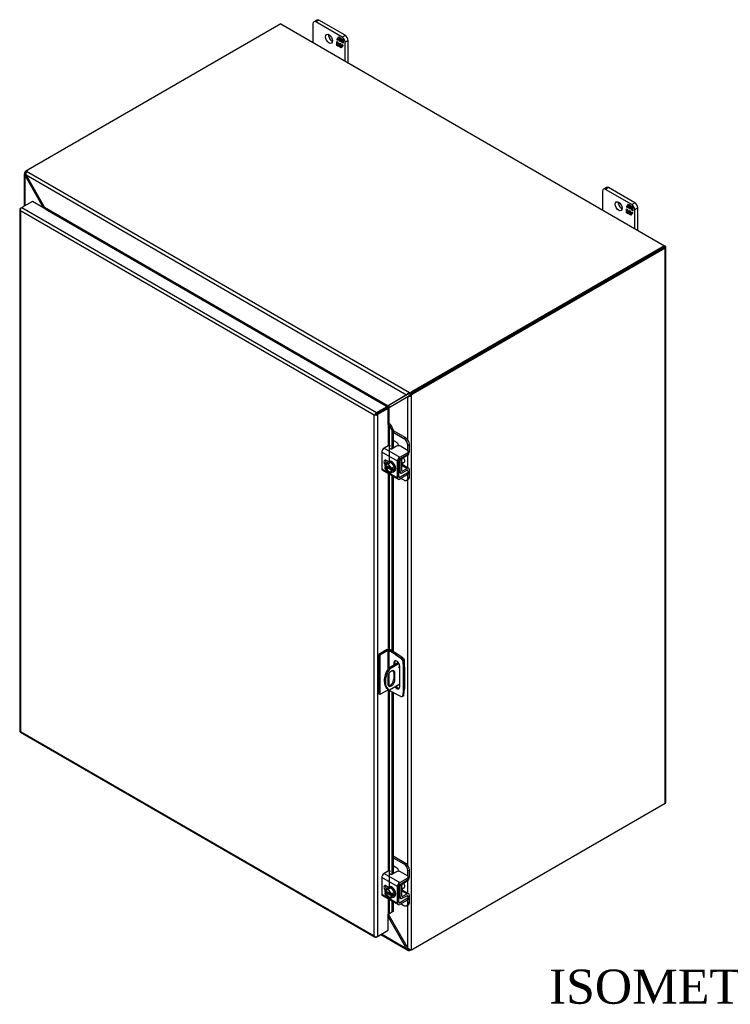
# Model space of a CAD drawing. Header units: inches. Extents: x 6 to 237, y 0 to 158.
# Tile 7 of 8: x 174 to 205, y 113 to 156. Entities that reach past the tile are written whole.
import ezdxf
from ezdxf.enums import TextEntityAlignment as Align

# ---------------------------------------------------------------- set-up
doc = ezdxf.new("R2010")
doc.units = ezdxf.units.IN
doc.header["$MEASUREMENT"] = 0
for name, color, linetype in [('COM40153-1', 7, 'CONTINUOUS'), ('COM40153-2', 7, 'CONTINUOUS'), ('COM42667', 7, 'CONTINUOUS'), ('COM42780', 7, 'CONTINUOUS'), ('COM48464', 7, 'CONTINUOUS'), ('COM48510', 7, 'CONTINUOUS'), ('COM71780-17', 7, 'CONTINUOUS'), ('DEFAULT', 7, 'CONTINUOUS'), ('FET07710', 7, 'CONTINUOUS'), ('SCC19011', 7, 'CONTINUOUS'), ('WAF25035', 7, 'CONTINUOUS')]:
    doc.layers.add(name, color=color, linetype=linetype)
doc.styles.add('SEACAD_TIMES_NEW_ROMAN', font='times.ttf')

msp = doc.modelspace()

# ---------------------------------------------------------------- linework, layer by layer
at = {"layer": 'COM40153-1', "color": 7}
for p, q in [((190.697, 128.217), (190.251, 127.959)), ((190.724, 128.174), (190.302, 127.93)), ((190.914, 128.39), (190.93, 128.381)), ((190.961, 128.031), (190.961, 128.337)), ((190.233, 127.579), (190.233, 127.283)), ((190.251, 127.959), (190.302, 127.93)), ((190.491, 127.787), (190.542, 127.758)), ((190.491, 127.787), (190.491, 127.491)), ((190.542, 127.461), (190.542, 127.758)), ((190.756, 127.274), (190.302, 127.012)), ((190.491, 127.491), (190.542, 127.461)), ((190.227, 127.053), (190.278, 127.024))]:
    msp.add_line(p, q, dxfattribs=at)
for centre, major_axis, start_param, end_param in [((190.763, 128.044), (-0.0312, -0.0541), 4.139289, 6.283185), ((190.712, 128.073), (0.0313, 0.0541), 4.093609, 5.210881), ((190.763, 128.044), (-0.0312, -0.0541), 0, 0.63978), ((190.853, 128.337), (-0.108, 0), 2.529725, 3.926991), ((190.602, 127.703), (0.375, 0.65), 1.508132, 3.141593), ((190.653, 127.673), (0.375, 0.65), 1.508132, 3.204257), ((190.387, 127.668), (-0.109, -0.189), 2.356194, 5.497787), ((190.337, 127.698), (-0.109, -0.189), 2.356194, 2.906426), ((190.387, 127.372), (0.109, 0.189), 2.356194, 5.497787), ((190.337, 127.401), (0.109, 0.189), 3.37676, 5.497787)]:
    msp.add_ellipse(centre, major_axis=major_axis, ratio=0.57735, start_param=start_param, end_param=end_param, dxfattribs=at)
at = {"layer": 'COM40153-2', "color": 7}
for p, q in [((190.178, 128.777), (189.831, 128.577)), ((189.831, 128.577), (189.831, 126.842)), ((189.881, 128.547), (189.831, 128.577)), ((190.229, 128.748), (189.881, 128.547)), ((189.881, 128.547), (189.881, 126.812)), ((190.229, 128.748), (190.229, 127.924)), ((190.28, 128.748), (190.28, 127.976)), ((190.574, 128.579), (190.28, 128.748)), ((190.625, 128.608), (190.331, 128.777)), ((190.574, 128.579), (190.625, 128.608)), ((190.574, 128.579), (190.81, 128.418)), ((190.861, 128.448), (190.625, 128.608)), ((190.81, 128.418), (190.861, 128.448)), ((190.491, 128.208), (190.542, 128.237)), ((190.491, 128.208), (190.491, 128.098)), ((190.542, 128.128), (190.542, 128.237)), ((190.756, 127.156), (190.756, 128.055)), ((190.941, 128.309), (190.89, 128.279)), ((190.89, 128.279), (190.911, 127.994)), ((190.911, 127.994), (190.962, 128.024)), ((190.911, 127.994), (190.911, 127.038)), ((190.962, 128.024), (190.941, 128.309)), ((190.962, 128.024), (190.962, 127.068)), ((190.28, 127.735), (190.28, 127.203)), ((189.881, 126.812), (189.831, 126.842)), ((190.229, 127.013), (189.881, 126.812)), ((190.229, 127.052), (190.229, 127.013)), ((190.28, 127.022), (190.28, 127.013)), ((190.574, 126.844), (190.28, 127.013)), ((190.81, 126.731), (190.574, 126.844)), ((190.865, 126.729), (190.916, 126.758)), ((190.911, 127.038), (190.89, 126.777)), ((190.89, 126.777), (190.941, 126.807)), ((190.911, 127.038), (190.962, 127.068)), ((190.941, 126.807), (190.962, 127.068))]:
    msp.add_line(p, q, dxfattribs=at)
for centre, major_axis, start_param, end_param in [((190.255, 128.733), (-0.108, 0), 3.926991, 5.497787), ((190.255, 128.733), (-0.036, 0), 3.926991, 5.497787), ((190.802, 128.321), (0.063, -0.108), 0.872665, 2.268928), ((190.853, 128.351), (-0.063, 0.108), 4.014257, 5.410521), ((190.624, 128.131), (0.094, -0.162), 0.785398, 3.926991), ((190.675, 128.161), (0.094, -0.162), 3.416574, 3.926991), ((190.624, 127.233), (-0.094, 0.162), 1.73559, 3.926991), ((190.675, 127.262), (-0.094, 0.162), 1.73559, 2.866611), ((190.255, 126.998), (0.036, 0), 0.785398, 2.356194), ((190.802, 126.837), (-0.063, 0.108), 2.443461, 3.839724), ((190.853, 126.867), (-0.063, 0.108), 3.141593, 3.839724)]:
    msp.add_ellipse(centre, major_axis=major_axis, ratio=0.57735, start_param=start_param, end_param=end_param, dxfattribs=at)
at = {"layer": 'COM42667', "color": 7}
for p, q in [((190.249, 137.737), (190.068, 137.633)), ((190.068, 137.633), (190.754, 137.237)), ((190.61, 137.714), (190.426, 137.608)), ((191.095, 137.536), (190.787, 137.714)), ((191.132, 137.407), (191.132, 137.485)), ((190.653, 137.062), (189.967, 137.458)), ((189.967, 137.458), (189.967, 136.73)), ((190.255, 137.042), (190.161, 137.096)), ((190.653, 136.334), (190.653, 137.062)), ((190.72, 136.372), (190.72, 137.1)), ((190.754, 137.237), (191.095, 137.434)), ((190.754, 137.159), (191.095, 137.356)), ((191.095, 137.356), (191.095, 137.434)), ((189.967, 136.73), (190.222, 136.582)), ((189.996, 136.664), (190.682, 136.268)), ((191.079, 136.661), (191.095, 136.652)), ((190.271, 136.554), (190.653, 136.334)), ((190.754, 136.353), (190.72, 136.372)), ((191.095, 136.55), (190.754, 136.353)), ((191.095, 136.472), (190.754, 136.275)), ((191.095, 136.472), (191.095, 136.55)), ((191.132, 136.523), (191.132, 136.601)), ((190.249, 119.059), (190.068, 118.954)), ((190.068, 118.954), (190.754, 118.558)), ((190.61, 119.036), (190.426, 118.93)), ((191.095, 118.858), (190.787, 119.036)), ((190.653, 118.383), (189.967, 118.779)), ((189.967, 118.779), (189.967, 118.051)), ((190.754, 118.558), (191.095, 118.755)), ((190.754, 118.481), (191.095, 118.678)), ((191.095, 118.678), (191.095, 118.755)), ((191.132, 118.729), (191.132, 118.806)), ((189.967, 118.051), (190.222, 117.904)), ((190.255, 118.364), (190.161, 118.418)), ((190.653, 117.655), (190.653, 118.383)), ((190.72, 117.694), (190.72, 118.422)), ((189.996, 117.986), (190.682, 117.59)), ((190.271, 117.876), (190.653, 117.655)), ((190.754, 117.675), (190.72, 117.694)), ((191.095, 117.872), (190.754, 117.675)), ((191.095, 117.794), (190.754, 117.597)), ((191.079, 117.983), (191.095, 117.974)), ((191.095, 117.794), (191.095, 117.872)), ((191.132, 117.845), (191.132, 117.923))]:
    msp.add_line(p, q, dxfattribs=at)
for centre, major_axis, start_param, end_param in [((190.068, 137.516), (-0.072, -0.124), 3.926991, 5.497787), ((190.291, 137.712), (-0.06, 0), 3.141593, 5.497787), ((190.384, 137.632), (0.06, 0), 2.929457, 5.497787), ((190.698, 137.663), (0.125, 0), 0.785398, 2.356194), ((191.007, 137.485), (-0.125, 0), 2.356194, 3.926991), ((190.161, 136.982), (0.07, -0.122), 2.356194, 4.826451), ((190.228, 137.02), (0.07, -0.122), 3.6401, 4.826451), ((190.754, 137.12), (0.072, 0.124), 0.785398, 2.356194), ((190.754, 137.12), (0.024, 0.0416), 0.785398, 2.356194), ((191.007, 137.407), (-0.125, 0), 2.356194, 3.141593), ((190.068, 136.788), (0.072, 0.124), 2.356194, 3.141593), ((191.007, 136.601), (-0.125, 0), 2.356194, 3.926991), ((190.754, 136.392), (0.071, 0.124), 2.356194, 3.926991), ((190.754, 136.392), (0.024, 0.0416), 2.356194, 3.926991), ((191.007, 136.523), (-0.125, 0), 2.356194, 3.141593), ((190.068, 118.838), (-0.071, -0.124), 3.926991, 5.497787), ((190.291, 119.034), (-0.06, 0), 3.141593, 5.497787), ((190.384, 118.954), (0.06, 0), 2.929457, 5.497787), ((190.698, 118.985), (0.125, 0), 0.785398, 2.356194), ((190.754, 118.442), (0.071, 0.124), 0.785398, 2.356194), ((190.754, 118.442), (0.024, 0.0416), 0.785398, 2.356194), ((191.007, 118.806), (-0.125, 0), 2.356194, 3.926991), ((191.007, 118.729), (-0.125, 0), 2.356194, 3.141593), ((190.068, 118.11), (0.072, 0.124), 2.356194, 3.141593), ((190.161, 118.303), (0.07, -0.122), 2.356194, 4.826451), ((190.228, 118.342), (0.07, -0.122), 3.6401, 4.826451), ((190.754, 117.714), (0.071, 0.124), 2.356194, 3.926991), ((190.754, 117.714), (0.024, 0.0416), 2.356194, 3.926991), ((191.007, 117.923), (-0.125, 0), 2.356194, 3.926991), ((191.007, 117.845), (-0.125, 0), 2.356194, 3.141593)]:
    msp.add_ellipse(centre, major_axis=major_axis, ratio=0.57735, start_param=start_param, end_param=end_param, dxfattribs=at)
at = {"layer": 'COM42780', "color": 7}
for p, q in [((190.464, 138.408), (191.004, 138.096)), ((190.464, 138.33), (190.937, 138.057)), ((190.583, 137.904), (190.464, 137.973)), ((190.937, 138.057), (191.004, 138.096)), ((191.181, 137.79), (191.113, 137.751)), ((191.113, 137.522), (191.113, 137.751)), ((191.181, 137.486), (191.181, 137.79)), ((190.724, 137.122), (190.776, 137.092)), ((190.776, 136.607), (190.776, 137.092)), ((190.843, 136.646), (190.843, 137.131)), ((190.877, 137.189), (191.081, 137.312)), ((190.72, 136.64), (190.776, 136.607)), ((190.843, 136.645), (190.877, 136.626)), ((190.848, 136.875), (191.081, 136.74)), ((191.151, 136.746), (190.867, 136.91)), ((191.08, 136.662), (190.876, 136.548)), ((191.081, 136.74), (190.877, 136.626)), ((191.079, 136.661), (191.113, 136.642)), ((191.113, 136.638), (191.113, 136.642)), ((191.181, 136.377), (191.181, 136.681)), ((190.72, 136.591), (190.806, 136.542)), ((190.811, 136.308), (190.937, 136.236)), ((191.062, 136.223), (191.129, 136.262)), ((191.113, 136.338), (191.113, 136.486)), ((191.113, 136.338), (191.181, 136.377)), ((190.464, 119.729), (191.004, 119.418)), ((190.464, 119.652), (190.937, 119.379)), ((190.937, 119.379), (191.004, 119.418)), ((190.583, 119.226), (190.464, 119.295)), ((191.181, 119.111), (191.113, 119.073)), ((191.113, 118.844), (191.113, 119.073)), ((191.181, 118.808), (191.181, 119.111)), ((190.877, 118.511), (191.081, 118.633)), ((190.724, 118.444), (190.776, 118.414)), ((190.776, 117.929), (190.776, 118.414)), ((190.843, 117.968), (190.843, 118.453)), ((190.848, 118.196), (191.081, 118.062)), ((191.151, 118.068), (190.867, 118.232)), ((191.081, 118.062), (190.877, 117.948)), ((190.72, 117.961), (190.776, 117.929)), ((190.72, 117.913), (190.806, 117.864)), ((190.811, 117.63), (190.937, 117.558)), ((190.843, 117.967), (190.877, 117.948)), ((191.08, 117.984), (190.876, 117.87)), ((191.079, 117.983), (191.113, 117.964)), ((191.113, 117.96), (191.113, 117.964)), ((191.113, 117.66), (191.113, 117.808)), ((191.113, 117.66), (191.181, 117.698)), ((191.181, 117.698), (191.181, 118.002)), ((191.062, 117.545), (191.129, 117.584))]:
    msp.add_line(p, q, dxfattribs=at)
for centre, major_axis, start_param, end_param in [((190.937, 137.853), (0.125, -0.217), 0.785398, 2.356194), ((191.004, 137.892), (-0.125, 0.217), 3.926991, 5.497787), ((190.583, 137.7), (0.125, -0.217), 1.392108, 2.356194), ((191.079, 137.427), (-0.071, -0.124), 0.802851, 2.356194), ((190.877, 137.15), (-0.072, -0.124), 4.744903, 5.497787), ((190.877, 137.15), (-0.024, -0.0416), 3.944444, 5.497787), ((190.734, 137.029), (0.097, -0.169), 0.133398, 1.437398), ((190.877, 136.666), (0.024, 0.0416), 2.356194, 3.909538), ((191.079, 136.622), (-0.024, -0.0416), 2.356194, 3.909538), ((191.079, 136.622), (-0.071, -0.124), 2.356194, 3.909538), ((190.877, 136.666), (0.071, 0.124), 2.356194, 3.909538), ((190.937, 136.44), (-0.125, 0.217), 2.356194, 3.926991), ((191.004, 136.479), (-0.125, 0.217), 3.141593, 3.926991), ((190.937, 119.175), (0.125, -0.217), 0.785398, 2.356194), ((191.004, 119.214), (-0.125, 0.217), 3.926991, 5.497787), ((190.583, 119.022), (0.125, -0.217), 1.392108, 2.356194), ((190.877, 118.472), (-0.072, -0.124), 4.744903, 5.497787), ((190.877, 118.472), (-0.024, -0.0416), 3.944444, 5.497787), ((191.079, 118.749), (-0.071, -0.124), 0.802851, 2.356194), ((190.734, 118.351), (0.098, -0.169), 0.133398, 1.437398), ((191.079, 117.944), (-0.071, -0.124), 2.356194, 3.909538), ((190.877, 117.987), (0.071, 0.124), 2.356194, 3.909538), ((190.877, 117.987), (0.024, 0.0416), 2.356194, 3.909538), ((190.937, 117.762), (-0.125, 0.217), 2.356194, 3.926991), ((191.079, 117.944), (-0.024, -0.0416), 2.356194, 3.909538), ((191.004, 117.801), (-0.125, 0.217), 3.141593, 3.926991)]:
    msp.add_ellipse(centre, major_axis=major_axis, ratio=0.57735, start_param=start_param, end_param=end_param, dxfattribs=at)
at = {"layer": 'COM48464', "color": 7}
for p, q in [((174.257, 149.68), (174.257, 148.257)), ((174.33, 149.666), (174.26, 149.657)), ((174.34, 149.72), (174.289, 149.749)), ((174.338, 149.628), (174.289, 149.599)), ((174.289, 148.276), (174.289, 149.599)), ((175.108, 148.188), (174.289, 149.599)), ((174.34, 149.629), (174.33, 149.666)), ((174.372, 149.822), (174.423, 149.851)), ((174.372, 149.822), (174.38, 149.817)), ((175.108, 148.188), (175.15, 148.212)), ((175.108, 148.176), (175.108, 148.188)), ((202.369, 146.449), (191.292, 140.053)), ((202.42, 146.419), (191.343, 140.024)), ((202.42, 146.507), (202.395, 146.522)), ((202.42, 122.042), (202.42, 146.419)), ((202.452, 122.086), (202.452, 146.463)), ((191.107, 139.89), (190.287, 139.425)), ((190.338, 139.454), (191.14, 139.909)), ((191.137, 139.907), (191.107, 139.89)), ((191.107, 137.999), (191.107, 139.89)), ((191.175, 139.94), (191.16, 139.9)), ((191.164, 139.927), (191.175, 139.94)), ((191.208, 139.981), (191.259, 139.951)), ((191.259, 139.951), (191.259, 115.622)), ((191.292, 140.053), (191.343, 140.024)), ((190.221, 139.392), (190.21, 139.404)), ((190.287, 139.425), (190.338, 139.454)), ((190.287, 138.707), (190.287, 139.425)), ((191.107, 136.772), (191.107, 137.33)), ((191.107, 119.32), (191.107, 136.249)), ((191.343, 115.646), (202.42, 122.042)), ((191.107, 118.094), (191.107, 118.652)), ((190.287, 117.095), (190.287, 117.19)), ((191.107, 115.684), (191.107, 117.571)), ((190.287, 117.095), (191.107, 115.684))]:
    msp.add_line(p, q, dxfattribs=at)
for centre, radius, start, end in [((174.35, 149.679), 0.0932, 131.1998, 193.8127), ((174.39, 149.687), 0.134, 192.9737, 220.7862), ((174.41, 149.679), 0.0816, 150.132, 189.5302), ((191.096, 140.094), 0.205, 272.9287, 288.1405), ((191.091, 139.998), 0.102, 296.9678, 317.8265), ((191.09, 140.155), 0.264, 285.2655, 309.7555), ((190.93, 140.174), 0.339, 316.3207, 325.1947), ((190.353, 139.225), 0.229, 93.7503, 128.6863), ((190.529, 139.198), 0.332, 136.8928, 149.1996), ((190.078, 117.001), 0.229, 24.1488, 38.9687), ((191.256, 115.812), 0.197, 220.6657, 240.7969), ((191.234, 115.765), 0.144, 239.1566, 280.1391)]:
    msp.add_arc(centre, radius, start, end, dxfattribs=at)
for centre, major_axis, start_param, end_param in [((174.372, 149.617), (0.125, 0.217), 0.785398, 1.276789), ((202.344, 146.463), (-0.108, 0), 2.356194, 3.926991), ((191.292, 139.849), (0.125, 0.217), 0.785398, 1.276789), ((191.343, 139.82), (0.125, 0.217), 0.785398, 1.276789), ((190.262, 139.35), (-0.108, 0), -1.068499, -1.002311), ((202.344, 122.086), (-0.108, 0), 2.356194, 3.141593), ((191.343, 115.85), (-0.125, -0.217), 0.294007, 0.785398)]:
    msp.add_ellipse(centre, major_axis=major_axis, ratio=0.57735, start_param=start_param, end_param=end_param, dxfattribs=at)
at = {"layer": 'COM48510', "color": 7}
for p, q in [((185.526, 156.261), (174.423, 149.851)), ((185.526, 156.261), (202.395, 146.522)), ((174.338, 149.628), (191.058, 139.974)), ((175.15, 148.212), (174.338, 149.628)), ((174.361, 149.791), (191.187, 140.076)), ((175.15, 148.212), (190.245, 139.497)), ((175.176, 148.137), (175.177, 148.138)), ((175.177, 148.138), (190.168, 139.483)), ((175.178, 148.16), (175.184, 148.143)), ((202.395, 146.522), (191.292, 140.112)), ((202.395, 146.463), (191.292, 140.053)), ((202.395, 146.463), (202.395, 146.522)), ((191.187, 140.017), (191.187, 140.076)), ((191.292, 140.053), (191.292, 140.112)), ((191.058, 139.974), (190.245, 139.497)), ((191.091, 139.994), (190.296, 139.526)), ((191.088, 139.992), (191.058, 139.974)), ((191.136, 140.009), (191.093, 140.016)), ((191.136, 140.009), (191.119, 140.006)), ((190.168, 139.483), (190.167, 139.482)), ((190.175, 139.488), (190.178, 139.476)), ((190.245, 139.497), (190.296, 139.526)), ((190.251, 117.074), (190.287, 117.095)), ((190.251, 117.061), (191.058, 115.656)), ((191.058, 115.656), (189.955, 116.292)), ((189.923, 116.274), (191.111, 115.588)), ((191.107, 115.684), (191.058, 115.656)), ((191.136, 115.658), (191.093, 115.602)), ((191.109, 115.685), (191.136, 115.658)), ((191.187, 115.64), (191.187, 115.581))]:
    msp.add_line(p, q, dxfattribs=at)
for centre, radius, start, end in [((174.469, 149.698), 0.143, 139.6209, 181.0834), ((174.523, 149.693), 0.197, 179.2031, 199.3343), ((174.958, 148.075), 0.236, 16.8241, 35.5773), ((191.28, 139.825), 0.267, 110.3668, 134.6121), ((191.229, 139.863), 0.205, 131.8595, 147.0713), ((191.144, 139.906), 0.102, 102.1735, 123.0323), ((190.165, 139.865), 0.377, 271.5345, 282.3731), ((190.106, 139.654), 0.229, 296.2446, 326.2497), ((190.183, 117.065), 0.119, 48.6447, 60.2642), ((191.184, 115.699), 0.133, 199.1298, 227.1103), ((191.157, 115.67), 0.0937, 226.3552, 288.6324), ((191.188, 115.721), 0.0814, 230.4297, 269.9081)]:
    msp.add_arc(centre, radius, start, end, dxfattribs=at)
for centre, major_axis, start_param, end_param in [((174.6, 149.749), (-0.25, 0), 5.497787, 5.989178), ((175.177, 148.167), (-0.018, -0.0312), 0.785398, 1.068499), ((191.115, 140.214), (0.25, 0), 5.006396, 5.497787), ((191.115, 140.155), (0.25, 0), 5.006396, 5.497787), ((190.168, 139.512), (-0.018, -0.0312), 0.785398, 1.068499), ((191.115, 115.719), (0.25, 0), 5.006396, 5.3667)]:
    msp.add_ellipse(centre, major_axis=major_axis, ratio=0.57735, start_param=start_param, end_param=end_param, dxfattribs=at)
msp.add_open_spline([(191.187, 140.017), (191.186, 140.017), (191.183, 140.017), (191.179, 140.016), (191.174, 140.016), (191.17, 140.015), (191.165, 140.014), (191.16, 140.013), (191.154, 140.012), (191.148, 140.011), (191.142, 140.01), (191.138, 140.009), (191.136, 140.009)], degree=3, knots=[0, 0, 0, 0, 0.078044, 0.157022, 0.236947, 0.317833, 0.399688, 0.482519, 0.608583, 0.736857, 0.867336, 1, 1, 1, 1], dxfattribs=at)
at = {"layer": 'COM71780-17', "color": 7}
for p, q in [((174.613, 148.463), (174.147, 148.194)), ((190.2, 139.463), (174.613, 148.463)), ((174.064, 148.12), (174.064, 125.208)), ((174.075, 148.093), (174.075, 148.093)), ((174.096, 148.164), (174.147, 148.194)), ((189.632, 139.077), (174.096, 148.047)), ((174.096, 148.047), (174.096, 125.194)), ((174.147, 148.194), (189.734, 139.194)), ((189.734, 139.194), (190.2, 139.463)), ((189.734, 139.135), (190.2, 139.404)), ((190.2, 139.404), (189.734, 139.135)), ((190.251, 139.375), (189.785, 139.106)), ((190.2, 139.463), (190.2, 139.404)), ((190.251, 139.375), (190.2, 139.404)), ((190.251, 138.66), (190.251, 139.375)), ((189.683, 139.106), (189.632, 139.077)), ((189.632, 116.224), (189.632, 139.077)), ((189.662, 139.094), (189.734, 139.135)), ((189.662, 139.094), (189.734, 139.135)), ((189.785, 139.106), (189.785, 116.194)), ((190.251, 138.66), (190.251, 137.738)), ((190.28, 138.666), (190.286, 138.708)), ((190.306, 138.629), (190.365, 138.653)), ((190.306, 138.629), (190.405, 138.406)), ((190.306, 137.066), (190.306, 138.629)), ((190.365, 138.653), (190.464, 138.43)), ((190.464, 138.43), (190.405, 138.406)), ((190.405, 138.406), (190.405, 137.6)), ((190.464, 138.43), (190.464, 137.629)), ((190.251, 137.044), (190.251, 137.039)), ((190.251, 136.517), (190.251, 128.796)), ((190.306, 128.788), (190.306, 136.486)), ((190.405, 136.428), (190.405, 128.735)), ((190.464, 136.394), (190.464, 128.701)), ((190.251, 127.019), (190.251, 119.06)), ((190.306, 118.388), (190.306, 126.998)), ((190.405, 126.941), (190.405, 118.922)), ((190.464, 126.907), (190.464, 118.951)), ((174.093, 125.159), (189.68, 116.16)), ((174.096, 125.194), (189.632, 116.224)), ((190.251, 118.366), (190.251, 118.361)), ((190.251, 117.839), (190.251, 117.178)), ((190.306, 117.204), (190.306, 117.807)), ((190.405, 117.75), (190.405, 117.263)), ((190.464, 117.716), (190.464, 117.287)), ((190.251, 116.463), (190.251, 117.178)), ((190.405, 117.263), (190.306, 117.204)), ((190.306, 117.204), (190.365, 117.228)), ((190.464, 117.287), (190.365, 117.228)), ((190.464, 117.287), (190.405, 117.263)), ((189.785, 116.194), (190.251, 116.463)), ((189.662, 116.182), (189.662, 116.182)), ((189.785, 116.194), (189.734, 116.165))]:
    msp.add_line(p, q, dxfattribs=at)
for centre, radius, start, end in [((190.201, 138.584), 0.114, 23.2734, 46.5882), ((190.233, 138.548), 0.169, 38.3968, 71.6578), ((190.553, 116.854), 0.429, 125.2045, 129.639), ((190.35, 117.127), 0.088, 117.4412, 127.5015)]:
    msp.add_arc(centre, radius, start, end, dxfattribs=at)
for centre, major_axis, ratio, start_param, end_param in [((174.172, 148.12), (0.108, 0), 0.57735, 2.356194, 3.587154), ((174.147, 148.105), (0.054, 0.0935), 0.57735, 0.785398, 2.016358), ((174.172, 148.091), (-0.076, 0.132), 0.577982, 1.231508, 1.571345), ((174.172, 148.091), (-0.076, 0.132), 0.577982, 1.230411, 1.570248), ((189.709, 139.121), (-0.108, -0.062), 0.000948, -1.124689, -0.784852), ((189.709, 139.121), (-0.108, -0.062), 0.000948, 0.784852, 1.124689), ((189.734, 139.106), (0.054, 0.0935), 0.57735, 0.785398, 2.016358), ((189.709, 139.15), (0.108, 0), 0.57735, 4.266828, 5.497787), ((189.709, 139.121), (0.036, 0.0208), 0.000948, 0.785944, 2.356741), ((189.709, 139.121), (0.036, 0.0207), 0.000948, 3.926445, 5.497241), ((190.276, 138.646), (0.108, 0), 0.57735, 1.48353, 1.808737), ((190.276, 138.646), (0.036, 0), 0.57735, 1.48353, 2.356194), ((174.172, 125.208), (0.108, 0), 0.57735, 3.141593, 3.587154), ((174.172, 125.238), (-0.108, -0.062), 0.000948, 0.445015, 0.784852), ((174.172, 125.238), (-0.108, -0.062), 0.000948, -0.784852, -0.445015), ((174.147, 125.252), (0.054, 0.0935), 0.57735, 2.696031, 3.141593), ((190.276, 117.163), (-0.036, 0), 0.57735, 4.625123, 5.497787), ((189.709, 116.268), (0.076, -0.132), 0.577982, 4.712938, 5.052774), ((189.709, 116.268), (0.076, -0.132), 0.577982, 4.71184, 5.051677), ((189.709, 116.238), (0.108, 0), 0.57735, 4.266828, 5.497787), ((189.734, 116.253), (0.054, 0.0935), 0.57735, 2.696031, 3.926991)]:
    msp.add_ellipse(centre, major_axis=major_axis, ratio=ratio, start_param=start_param, end_param=end_param, dxfattribs=at)
at = {"layer": 'FET07710', "color": 7}
for p, q in [((186.94, 156.269), (186.94, 155.445)), ((187.111, 156.431), (186.979, 156.355)), ((187.205, 156.422), (187.073, 156.346)), ((188.222, 155.682), (187.073, 156.346)), ((188.354, 155.759), (187.205, 156.422)), ((187.994, 155.565), (188.08, 155.688)), ((188.053, 155.633), (188.039, 155.625)), ((188.048, 155.63), (188.086, 155.685)), ((188.123, 155.593), (188.053, 155.633)), ((188.08, 155.688), (188.157, 155.644)), ((188.157, 155.644), (188.157, 155.58)), ((188.222, 155.682), (188.354, 155.759)), ((188.008, 155.573), (187.994, 155.565)), ((188.039, 155.538), (187.994, 155.565)), ((187.994, 155.312), (187.994, 155.485)), ((187.994, 155.485), (188.039, 155.459)), ((188.008, 155.32), (187.994, 155.312)), ((188.071, 155.268), (187.994, 155.312)), ((188.008, 155.573), (188.039, 155.618)), ((188.039, 155.555), (188.008, 155.573)), ((188.008, 155.32), (188.008, 155.477)), ((188.079, 155.279), (188.008, 155.32)), ((188.109, 155.585), (188.039, 155.625)), ((188.039, 155.625), (188.039, 155.538)), ((188.039, 155.459), (188.039, 155.372)), ((188.039, 155.372), (188.109, 155.332)), ((188.102, 155.313), (188.071, 155.268)), ((188.116, 155.321), (188.102, 155.313)), ((188.102, 155.249), (188.102, 155.313)), ((188.116, 155.257), (188.102, 155.249)), ((188.179, 155.205), (188.102, 155.249)), ((188.123, 155.593), (188.109, 155.585)), ((188.109, 155.498), (188.109, 155.585)), ((188.123, 155.507), (188.109, 155.498)), ((188.151, 155.474), (188.109, 155.498)), ((188.109, 155.332), (188.109, 155.419)), ((188.109, 155.419), (188.151, 155.394)), ((188.123, 155.341), (188.109, 155.332)), ((188.116, 155.257), (188.116, 155.321)), ((188.188, 155.216), (188.116, 155.257)), ((188.123, 155.507), (188.123, 155.593)), ((188.151, 155.49), (188.123, 155.507)), ((188.123, 155.341), (188.123, 155.411)), ((188.165, 155.569), (188.151, 155.56)), ((188.22, 155.52), (188.151, 155.56)), ((188.151, 155.56), (188.151, 155.474)), ((188.151, 155.394), (188.151, 155.308)), ((188.151, 155.308), (188.22, 155.268)), ((188.157, 155.58), (188.189, 155.625)), ((188.172, 155.588), (188.157, 155.58)), ((188.235, 155.528), (188.165, 155.569)), ((188.172, 155.588), (188.195, 155.622)), ((188.266, 155.328), (188.179, 155.205)), ((188.189, 155.625), (188.266, 155.581)), ((188.235, 155.528), (188.22, 155.52)), ((188.22, 155.434), (188.22, 155.52)), ((188.235, 155.442), (188.22, 155.434)), ((188.266, 155.408), (188.22, 155.434)), ((188.22, 155.268), (188.22, 155.354)), ((188.22, 155.354), (188.266, 155.328)), ((188.226, 155.271), (188.22, 155.268)), ((188.235, 155.442), (188.235, 155.528)), ((188.266, 155.424), (188.235, 155.442)), ((188.235, 155.283), (188.235, 155.346)), ((188.266, 155.581), (188.266, 155.408)), ((188.487, 155.529), (188.354, 155.453)), ((188.354, 154.628), (188.354, 155.453)), ((188.487, 154.552), (188.487, 155.529)), ((199.668, 148.921), (199.668, 148.096)), ((199.839, 149.083), (199.707, 149.006)), ((199.933, 149.074), (199.801, 148.997)), ((200.95, 148.334), (199.801, 148.997)), ((201.082, 148.41), (199.933, 149.074)), ((200.722, 148.216), (200.808, 148.34)), ((200.781, 148.285), (200.767, 148.276)), ((200.776, 148.281), (200.814, 148.336)), ((200.851, 148.245), (200.781, 148.285)), ((200.808, 148.34), (200.885, 148.295)), ((200.885, 148.295), (200.885, 148.232)), ((200.95, 148.334), (201.082, 148.41)), ((200.736, 148.224), (200.722, 148.216)), ((200.767, 148.19), (200.722, 148.216)), ((200.722, 147.964), (200.722, 148.137)), ((200.722, 148.137), (200.767, 148.11)), ((200.736, 147.972), (200.722, 147.964)), ((200.799, 147.919), (200.722, 147.964)), ((200.736, 148.224), (200.767, 148.269)), ((200.767, 148.206), (200.736, 148.224)), ((200.736, 147.972), (200.736, 148.129)), ((200.807, 147.931), (200.736, 147.972)), ((200.837, 148.236), (200.767, 148.276)), ((200.767, 148.276), (200.767, 148.19)), ((200.767, 148.11), (200.767, 148.024)), ((200.767, 148.024), (200.837, 147.984)), ((200.83, 147.964), (200.799, 147.919)), ((200.844, 147.972), (200.83, 147.964)), ((200.83, 147.901), (200.83, 147.964)), ((200.844, 147.909), (200.83, 147.901)), ((200.907, 147.856), (200.83, 147.901)), ((200.851, 148.245), (200.837, 148.236)), ((200.837, 148.15), (200.837, 148.236)), ((200.851, 148.158), (200.837, 148.15)), ((200.879, 148.125), (200.837, 148.15)), ((200.837, 147.984), (200.837, 148.07)), ((200.837, 148.07), (200.879, 148.046)), ((200.851, 147.992), (200.837, 147.984)), ((200.844, 147.909), (200.844, 147.972)), ((200.916, 147.868), (200.844, 147.909)), ((200.851, 148.158), (200.851, 148.245)), ((200.879, 148.142), (200.851, 148.158)), ((200.851, 147.992), (200.851, 148.062)), ((200.893, 148.22), (200.879, 148.212)), ((200.948, 148.172), (200.879, 148.212)), ((200.879, 148.212), (200.879, 148.125)), ((200.879, 148.046), (200.879, 147.959)), ((200.879, 147.959), (200.948, 147.919)), ((200.885, 148.232), (200.917, 148.277)), ((200.899, 148.24), (200.885, 148.232)), ((200.963, 148.18), (200.893, 148.22)), ((200.899, 148.24), (200.923, 148.273)), ((200.994, 147.98), (200.907, 147.856)), ((200.917, 148.277), (200.994, 148.232)), ((200.963, 148.18), (200.948, 148.172)), ((200.948, 148.085), (200.948, 148.172)), ((200.963, 148.094), (200.948, 148.085)), ((200.994, 148.059), (200.948, 148.085)), ((200.948, 147.919), (200.948, 148.006)), ((200.948, 148.006), (200.994, 147.98)), ((200.954, 147.923), (200.948, 147.919)), ((200.963, 148.094), (200.963, 148.18)), ((200.994, 148.075), (200.963, 148.094)), ((200.963, 147.935), (200.963, 147.998)), ((200.994, 148.232), (200.994, 148.059)), ((201.215, 148.18), (201.082, 148.104)), ((201.082, 147.28), (201.082, 148.104)), ((201.215, 147.204), (201.215, 148.18))]:
    msp.add_line(p, q, dxfattribs=at)
for centre, major_axis, start_param, end_param in [((187.073, 156.193), (0.094, -0.162), 2.356194, 3.926991), ((187.205, 156.269), (0.094, -0.162), 2.356194, 3.141593), ((187.78, 155.682), (-0.109, 0.189), 0.649107, 2.492486), ((188.222, 155.529), (0.094, -0.162), 0.785398, 2.356194), ((188.354, 155.605), (-0.094, 0.162), 3.926991, 5.497787), ((199.801, 148.844), (0.094, -0.162), 2.356194, 3.926991), ((199.933, 148.92), (0.094, -0.162), 2.356194, 3.141593), ((200.508, 148.334), (-0.109, 0.189), 0.649107, 2.492486), ((200.95, 148.181), (0.094, -0.162), 0.785398, 2.356194), ((201.082, 148.257), (-0.094, 0.162), 3.926991, 5.497787)]:
    msp.add_ellipse(centre, major_axis=major_axis, ratio=0.57735, start_param=start_param, end_param=end_param, dxfattribs=at)
for centre in [(187.647, 155.606), (200.375, 148.257)]:
    msp.add_ellipse(centre, major_axis=(-0.109, 0.189), ratio=0.57735, dxfattribs=at)
at = {"layer": 'SCC19011', "color": 7}
for p, q in [((190.094, 136.924), (190.222, 136.998)), ((190.246, 136.945), (190.094, 136.924)), ((190.094, 136.924), (190.094, 136.863)), ((190.109, 136.855), (190.094, 136.863)), ((190.161, 136.847), (190.094, 136.808)), ((190.094, 136.808), (190.094, 136.747)), ((190.094, 136.808), (190.109, 136.799)), ((190.094, 136.747), (190.246, 136.551)), ((190.144, 136.867), (190.123, 136.855)), ((190.123, 136.799), (190.144, 136.812)), ((190.376, 136.733), (190.144, 136.867)), ((190.144, 136.812), (190.405, 136.661)), ((190.161, 136.857), (190.161, 136.847)), ((190.161, 136.847), (190.379, 136.721)), ((190.374, 137.018), (190.222, 136.998)), ((190.246, 136.945), (190.374, 137.018)), ((190.398, 136.749), (190.246, 136.945)), ((190.526, 136.823), (190.374, 137.018)), ((190.398, 136.688), (190.384, 136.696)), ((190.405, 136.661), (190.384, 136.649)), ((190.384, 136.641), (190.398, 136.632)), ((190.398, 136.749), (190.526, 136.823)), ((190.398, 136.688), (190.398, 136.749)), ((190.465, 136.727), (190.398, 136.688)), ((190.465, 136.671), (190.398, 136.632)), ((190.398, 136.571), (190.526, 136.645)), ((190.398, 136.571), (190.398, 136.632)), ((190.417, 136.699), (190.465, 136.671)), ((190.465, 136.671), (190.465, 136.727)), ((190.526, 136.645), (190.526, 136.823)), ((190.871, 136.968), (190.953, 137.015)), ((190.246, 136.551), (190.398, 136.571)), ((190.094, 118.246), (190.222, 118.32)), ((190.246, 118.266), (190.094, 118.246)), ((190.094, 118.246), (190.094, 118.185)), ((190.109, 118.177), (190.094, 118.185)), ((190.161, 118.168), (190.094, 118.13)), ((190.094, 118.13), (190.094, 118.068)), ((190.094, 118.13), (190.109, 118.121)), ((190.094, 118.068), (190.246, 117.873)), ((190.144, 118.189), (190.123, 118.177)), ((190.123, 118.121), (190.144, 118.133)), ((190.376, 118.055), (190.144, 118.189)), ((190.144, 118.133), (190.405, 117.983)), ((190.161, 118.179), (190.161, 118.168)), ((190.161, 118.168), (190.379, 118.043)), ((190.374, 118.34), (190.222, 118.32)), ((190.246, 118.266), (190.374, 118.34)), ((190.398, 118.071), (190.246, 118.266)), ((190.526, 118.145), (190.374, 118.34)), ((190.398, 118.071), (190.526, 118.145)), ((190.398, 118.01), (190.398, 118.071)), ((190.465, 118.048), (190.398, 118.01)), ((190.465, 117.993), (190.465, 118.048)), ((190.526, 117.967), (190.526, 118.145)), ((190.871, 118.289), (190.953, 118.337)), ((190.246, 117.873), (190.398, 117.893)), ((190.398, 118.01), (190.384, 118.018)), ((190.405, 117.983), (190.384, 117.971)), ((190.384, 117.962), (190.398, 117.954)), ((190.465, 117.993), (190.398, 117.954)), ((190.398, 117.893), (190.526, 117.967)), ((190.398, 117.893), (190.398, 117.954)), ((190.417, 118.021), (190.465, 117.993))]:
    msp.add_line(p, q, dxfattribs=at)
for centre, start, end in [((190.116, 136.869), 242.8525, 296.623), ((190.116, 136.813), 242.8527, 296.6228), ((190.116, 118.191), 242.8525, 296.623), ((190.116, 118.135), 242.8527, 296.6228)]:
    msp.add_arc(centre, 0.0158, start, end, dxfattribs=at)
for centre, major_axis, start_param, end_param in [((190.892, 137.121), (0.061, -0.106), 0, 2.159159), ((190.246, 136.748), (0.099, -0.171), 0.958412, 3.753977), ((190.246, 136.748), (-0.099, 0.171), 0.958412, 3.753977), ((190.253, 136.752), (0.094, -0.162), 3.141593, 3.744649), ((190.253, 136.752), (-0.094, 0.162), 0.96774, 3.141593), ((190.274, 136.764), (0.094, -0.162), 3.254972, 3.744649), ((190.274, 136.764), (-0.094, 0.162), 0.96774, 3.028213), ((190.892, 118.442), (0.061, -0.106), 0, 2.159159), ((190.246, 118.07), (0.099, -0.171), 0.958412, 3.753977), ((190.246, 118.07), (-0.099, 0.171), 0.958412, 3.753977), ((190.253, 118.074), (0.094, -0.162), 3.141593, 3.744649), ((190.253, 118.074), (-0.094, 0.162), 0.96774, 3.141593), ((190.274, 118.086), (0.094, -0.162), 3.254972, 3.744649), ((190.274, 118.086), (-0.094, 0.162), 0.96774, 3.028213)]:
    msp.add_ellipse(centre, major_axis=major_axis, ratio=0.57735, start_param=start_param, end_param=end_param, dxfattribs=at)
for points in [[(190.384, 136.649), (190.382, 136.648), (190.381, 136.646), (190.381, 136.643), (190.382, 136.642), (190.384, 136.641)], [(190.384, 117.971), (190.382, 117.97), (190.381, 117.968), (190.381, 117.965), (190.382, 117.964), (190.384, 117.962)]]:
    msp.add_open_spline(points, degree=3, knots=[0, 0, 0, 0, 0.5, 0.5, 1, 1, 1, 1], dxfattribs=at)
at = {"layer": 'WAF25035', "color": 7}
for p, q in [((190.281, 137.057), (190.249, 137.038)), ((190.499, 136.605), (190.531, 136.624)), ((190.281, 118.378), (190.249, 118.36)), ((190.499, 117.927), (190.531, 117.945))]:
    msp.add_line(p, q, dxfattribs=at)
for centre, start_param, end_param in [((190.374, 136.822), 2.729004, 6.283185), ((190.406, 136.84), 3.141593, 6.283185), ((190.374, 136.822), 0, 0.412589), ((190.374, 118.143), 0, 0.412589), ((190.374, 118.143), 2.729004, 6.283185), ((190.406, 118.162), 3.141593, 6.283185)]:
    msp.add_ellipse(centre, major_axis=(-0.125, 0.217), ratio=0.57735, start_param=start_param, end_param=end_param, dxfattribs=at)

# ---------------------------------------------------------------- texts
at = {"layer": 'DEFAULT', "color": 7, "style": 'SEACAD_TIMES_NEW_ROMAN'}
msp.add_text('ISOMETRIC VIEWS', height=1.5, dxfattribs=at).set_placement((197.314, 114.741), align=Align.TOP_LEFT)

doc.saveas('drawing.dxf')
